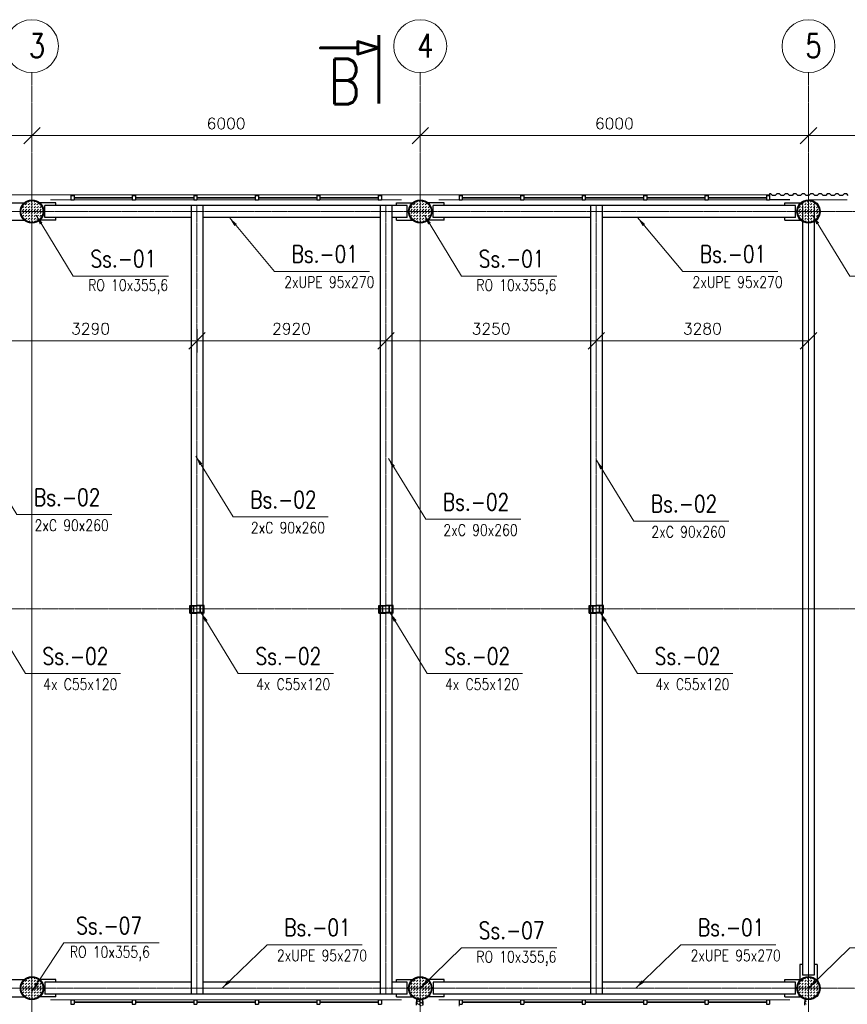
# Model space of a CAD drawing. Header units: millimetres. Extents: x 419092 to 478925, y -327026 to -299402.
# Tile 5 of 7: x 434172 to 446962, y -316843 to -301630. Entities that reach past the tile are written whole.
import ezdxf
from ezdxf.enums import TextEntityAlignment as Align

# ---------------------------------------------------------------- set-up
doc = ezdxf.new("R2010")
doc.units = ezdxf.units.MM
doc.header["$LTSCALE"] = 10
doc.linetypes.add('DASHDOT', pattern=[1, 0.5, -0.25, 0, -0.25])
doc.layers.get('DEFPOINTS').update_dxf_attribs({"color": 250})
for name, color, linetype, lineweight in [('A_elem_stolarka', 5, 'Continuous', 5), ('P-Linia1', 3, 'Continuous', 35), ('P-Linia2', 2, 'Continuous', 25), ('P-Linia3', 6, 'Continuous', 60), ('P-Linia4', 9, 'Continuous', 5), ('P-Opis', 1, 'Continuous', 18), ('P-Osie', 160, 'DASHDOT', 18), ('P-Szraf', 250, 'Continuous', 5), ('P-Wymiar', 254, 'Continuous', 9), ('Sciany', 1, 'Continuous', 30)]:
    doc.layers.add(name, color=color, linetype=linetype, lineweight=lineweight)
doc.styles.add('CDMSTYLE', font='simplex.shx', dxfattribs={"width": 0.8})
doc.styles.add('Romans', font='Romans.shx')
doc.styles.add('SIMPLEX', font='simplex.shx', dxfattribs={"width": 0.8})
doc.dimstyles.new('A100', dxfattribs={"dimscale": 100, "dimtxt": 1.75, "dimasz": 0.1, "dimexe": 0, "dimexo": 0, "dimgap": 1, "dimtad": 1, "dimdec": 4, "dimrnd": 0.1, "dimdsep": 46, "dimtxsty": 'Romans', "dimblk": '[[[[[[[[', "dimcen": 2, "dimdle": 2, "dimse1": 1, "dimse2": 1, "dimclrd": 256, "dimclrt": 1, "dimadec": 0, "dimazin": 0, "dimtfac": 1, "dimtdec": 4, "dimtix": 1, "dimtmove": 2, "dimatfit": 3, "dimldrblk": '[[[[[[[[', "dimfxl": 1, "dimtvp": 0.6, "dimtolj": 1, "dimlwd": 9, "dimarcsym": 0})
doc.dimstyles.new('C_1_100', dxfattribs={"dimscale": 0.1, "dimtxt": 1750, "dimasz": 1500, "dimexe": 1500, "dimexo": 1500, "dimgap": 800, "dimtad": 1, "dimdec": 1, "dimrnd": 5, "dimzin": 9, "dimtxsty": 'CDMSTYLE', "dimblk": 'ARCHTICK', "dimcen": 1500, "dimdle": 1500, "dimclrd": 256, "dimclre": 256, "dimclrt": 1, "dimadec": 1, "dimazin": 2, "dimtfac": 1, "dimtdec": 1, "dimtix": 1, "dimtmove": 2, "dimatfit": 3, "dimfxl": 1, "dimtvp": 1, "dimtolj": 1, "dimtzin": 0, "dimlwd": -1, "dimlwe": -1, "dimarcsym": 0})
pattern_1 = [(45, (395688.675, -228968.2), (4e-15, 44.901281), [31.75, -31.75])]
pattern_2 = [(45, (401688.675, -228968.2), (4e-15, 44.901281), [31.75, -31.75])]
pattern_3 = [(45, (401688.675, -240968.2), (4e-15, 44.901281), [31.75, -31.75])]

# ---------------------------------------------------------------- blocks, each defined once
blk = doc.blocks.new('[[[[[[[[')
at = {"layer": 'P-Wymiar'}
for p, q in [((0, 18), (0, -18)), ((-12.7, -12.7), (12.7, 12.7)), ((0, 0), (-4.6, 0))]:
    blk.add_line(p, q, dxfattribs=at)
blk = doc.blocks.new('*D19')
at = {"layer": 'DEFPOINTS', "color": 0, "transparency": 16777216}
for p in [(434362, -303421), (428362, -303839), (434362, -303839)]:
    blk.add_point(p, dxfattribs=at)
at = {"layer": 'P-Wymiar', "lineweight": 9, "transparency": 16777216}
blk.add_line((428372, -303421), (434352, -303421), dxfattribs=at)
at = {"layer": 'P-Wymiar', "lineweight": 9, "transparency": 16777216, "xscale": 10, "yscale": 10, "zscale": 10, "rotation": 180}
blk.add_blockref('[[[[[[[[', (428362, -303421), dxfattribs=at)
at = {"layer": 'P-Wymiar', "lineweight": 9, "transparency": 16777216, "xscale": 10, "yscale": 10, "zscale": 10}
blk.add_blockref('[[[[[[[[', (434362, -303421), dxfattribs=at)
at = {"layer": 'P-Wymiar', "color": 1, "transparency": 16777216, "insert": (431362, -303234), "char_height": 175, "attachment_point": 5, "style": 'Romans'}
blk.add_mtext('\\A1;6000', dxfattribs=at)
blk = doc.blocks.new('*D20')
at = {"layer": 'DEFPOINTS', "color": 0, "transparency": 16777216}
for p in [(440362, -303421), (434362, -303839), (440362, -303839)]:
    blk.add_point(p, dxfattribs=at)
at = {"layer": 'P-Wymiar', "lineweight": 9, "transparency": 16777216}
blk.add_line((434372, -303421), (440352, -303421), dxfattribs=at)
at = {"layer": 'P-Wymiar', "lineweight": 9, "transparency": 16777216, "xscale": 10, "yscale": 10, "zscale": 10, "rotation": 180}
blk.add_blockref('[[[[[[[[', (434362, -303421), dxfattribs=at)
at = {"layer": 'P-Wymiar', "lineweight": 9, "transparency": 16777216, "xscale": 10, "yscale": 10, "zscale": 10}
blk.add_blockref('[[[[[[[[', (440362, -303421), dxfattribs=at)
at = {"layer": 'P-Wymiar', "color": 1, "transparency": 16777216, "insert": (437362, -303234), "char_height": 175, "attachment_point": 5, "style": 'Romans'}
blk.add_mtext('\\A1;6000', dxfattribs=at)
blk = doc.blocks.new('*D21')
at = {"layer": 'DEFPOINTS', "color": 0, "transparency": 16777216}
for p in [(446362, -303421), (440362, -303839), (446362, -303839)]:
    blk.add_point(p, dxfattribs=at)
at = {"layer": 'P-Wymiar', "lineweight": 9, "transparency": 16777216}
blk.add_line((440372, -303421), (446352, -303421), dxfattribs=at)
at = {"layer": 'P-Wymiar', "lineweight": 9, "transparency": 16777216, "xscale": 10, "yscale": 10, "zscale": 10, "rotation": 180}
blk.add_blockref('[[[[[[[[', (440362, -303421), dxfattribs=at)
at = {"layer": 'P-Wymiar', "lineweight": 9, "transparency": 16777216, "xscale": 10, "yscale": 10, "zscale": 10}
blk.add_blockref('[[[[[[[[', (446362, -303421), dxfattribs=at)
at = {"layer": 'P-Wymiar', "color": 1, "transparency": 16777216, "insert": (443362, -303234), "char_height": 175, "attachment_point": 5, "style": 'Romans'}
blk.add_mtext('\\A1;6000', dxfattribs=at)
blk = doc.blocks.new('*D22')
at = {"layer": 'DEFPOINTS', "color": 0, "transparency": 16777216}
for p in [(452362, -303421), (446362, -303839), (452362, -303839)]:
    blk.add_point(p, dxfattribs=at)
at = {"layer": 'P-Wymiar', "lineweight": 9, "transparency": 16777216}
blk.add_line((446372, -303421), (452352, -303421), dxfattribs=at)
at = {"layer": 'P-Wymiar', "lineweight": 9, "transparency": 16777216, "xscale": 10, "yscale": 10, "zscale": 10, "rotation": 180}
blk.add_blockref('[[[[[[[[', (446362, -303421), dxfattribs=at)
at = {"layer": 'P-Wymiar', "lineweight": 9, "transparency": 16777216, "xscale": 10, "yscale": 10, "zscale": 10}
blk.add_blockref('[[[[[[[[', (452362, -303421), dxfattribs=at)
at = {"layer": 'P-Wymiar', "color": 1, "transparency": 16777216, "insert": (449362, -303234), "char_height": 175, "attachment_point": 5, "style": 'Romans'}
blk.add_mtext('\\A1;6000', dxfattribs=at)
blk = doc.blocks.new('_ArchTick')
at = {"color": 0, "linetype": 'ByBlock', "const_width": 15}
blk.add_lwpolyline([(-50, -50), (50, 50)], dxfattribs=at)
blk = doc.blocks.new('*D32')
at = {"layer": 'DEFPOINTS', "color": 0, "transparency": 16777216}
for p in [(433622, -304593), (436912, -304593), (436912, -306592)]:
    blk.add_point(p, dxfattribs=at)
at = {"layer": 'P-Wymiar', "lineweight": 9, "transparency": 16777216}
blk.add_line((433632, -306592), (436902, -306592), dxfattribs=at)
at = {"layer": 'P-Wymiar', "lineweight": 9, "transparency": 16777216, "xscale": 10, "yscale": 10, "zscale": 10, "rotation": 180}
blk.add_blockref('[[[[[[[[', (433622, -306592), dxfattribs=at)
at = {"layer": 'P-Wymiar', "lineweight": 9, "transparency": 16777216, "xscale": 10, "yscale": 10, "zscale": 10}
blk.add_blockref('[[[[[[[[', (436912, -306592), dxfattribs=at)
at = {"layer": 'P-Wymiar', "color": 1, "transparency": 16777216, "insert": (435267, -306405), "char_height": 175, "attachment_point": 5, "style": 'Romans'}
blk.add_mtext('\\A1;3290', dxfattribs=at)
blk = doc.blocks.new('*D33')
at = {"layer": 'DEFPOINTS', "color": 0, "transparency": 16777216}
for p in [(436912, -304593), (439832, -304593), (439832, -306592)]:
    blk.add_point(p, dxfattribs=at)
at = {"layer": 'P-Wymiar', "lineweight": 9, "transparency": 16777216}
blk.add_line((436922, -306592), (439822, -306592), dxfattribs=at)
at = {"layer": 'P-Wymiar', "lineweight": 9, "transparency": 16777216, "xscale": 10, "yscale": 10, "zscale": 10, "rotation": 180}
blk.add_blockref('[[[[[[[[', (436912, -306592), dxfattribs=at)
at = {"layer": 'P-Wymiar', "lineweight": 9, "transparency": 16777216, "xscale": 10, "yscale": 10, "zscale": 10}
blk.add_blockref('[[[[[[[[', (439832, -306592), dxfattribs=at)
at = {"layer": 'P-Wymiar', "color": 1, "transparency": 16777216, "insert": (438372, -306405), "char_height": 175, "attachment_point": 5, "style": 'Romans'}
blk.add_mtext('\\A1;2920', dxfattribs=at)
blk = doc.blocks.new('*D34')
at = {"layer": 'DEFPOINTS', "color": 0, "transparency": 16777216}
for p in [(439832, -304593), (443082, -304593), (443082, -306592)]:
    blk.add_point(p, dxfattribs=at)
at = {"layer": 'P-Wymiar', "lineweight": 9, "transparency": 16777216}
blk.add_line((439842, -306592), (443072, -306592), dxfattribs=at)
at = {"layer": 'P-Wymiar', "lineweight": 9, "transparency": 16777216, "xscale": 10, "yscale": 10, "zscale": 10, "rotation": 180}
blk.add_blockref('[[[[[[[[', (439832, -306592), dxfattribs=at)
at = {"layer": 'P-Wymiar', "lineweight": 9, "transparency": 16777216, "xscale": 10, "yscale": 10, "zscale": 10}
blk.add_blockref('[[[[[[[[', (443082, -306592), dxfattribs=at)
at = {"layer": 'P-Wymiar', "color": 1, "transparency": 16777216, "insert": (441457, -306405), "char_height": 175, "attachment_point": 5, "style": 'Romans'}
blk.add_mtext('\\A1;3250', dxfattribs=at)
blk = doc.blocks.new('*D35')
at = {"layer": 'DEFPOINTS', "color": 0, "transparency": 16777216}
for p in [(443082, -304593), (446362, -304593), (446362, -306592)]:
    blk.add_point(p, dxfattribs=at)
at = {"layer": 'P-Wymiar', "lineweight": 9, "transparency": 16777216}
blk.add_line((443092, -306592), (446352, -306592), dxfattribs=at)
at = {"layer": 'P-Wymiar', "lineweight": 9, "transparency": 16777216, "xscale": 10, "yscale": 10, "zscale": 10, "rotation": 180}
blk.add_blockref('[[[[[[[[', (443082, -306592), dxfattribs=at)
at = {"layer": 'P-Wymiar', "lineweight": 9, "transparency": 16777216, "xscale": 10, "yscale": 10, "zscale": 10}
blk.add_blockref('[[[[[[[[', (446362, -306592), dxfattribs=at)
at = {"layer": 'P-Wymiar', "color": 1, "transparency": 16777216, "insert": (444722, -306405), "char_height": 175, "attachment_point": 5, "style": 'Romans'}
blk.add_mtext('\\A1;3280', dxfattribs=at)

msp = doc.modelspace()

# ---------------------------------------------------------------- hatches: boundary and pattern name
at = {"layer": 'P-Szraf'}
h = msp.add_hatch(dxfattribs=at)
h.set_pattern_fill('DASH', color=256, scale=10, angle=45, style=0)
h.set_pattern_definition(pattern_1)
h.paths.add_polyline_path([(434531.78643, -304593.33843, 1), (434191.78643, -304593.33843, 1)])
h = msp.add_hatch(dxfattribs=at)
h.set_pattern_fill('DASH', color=256, scale=10, angle=45, style=0)
h.set_pattern_definition(pattern_1)
h.paths.add_polyline_path([(434531.78643, -304593.33843, 1), (434191.78643, -304593.33843, 1)])
h = msp.add_hatch(dxfattribs=at)
h.set_pattern_fill('DASH', color=256, scale=10, angle=45, style=0)
h.set_pattern_definition(pattern_2)
h.paths.add_polyline_path([(440531.78643, -304593.33843, 1), (440191.78643, -304593.33843, 1)])
h = msp.add_hatch(dxfattribs=at)
h.set_pattern_fill('DASH', color=256, scale=10, angle=45, style=0)
h.set_pattern_definition(pattern_2)
h.paths.add_polyline_path([(440531.78643, -304593.33843, 1), (440191.78643, -304593.33843, 1)])
h = msp.add_hatch(dxfattribs=at)
h.set_pattern_fill('DASH', color=256, scale=10, angle=45, style=0)
h.set_pattern_definition([(45, (407688.675, -228968.2), (4e-15, 44.901281), [31.75, -31.75])])
h.paths.add_polyline_path([(446531.78643, -304593.33843, 1), (446191.78643, -304593.33843, 1)])
h = msp.add_hatch(dxfattribs=at)
h.set_pattern_fill('DASH', color=256, scale=10, angle=45, style=0)
h.set_pattern_definition([(45, (395688.675, -240968.2), (4e-15, 44.901281), [31.75, -31.75])])
h.paths.add_polyline_path([(434531.78643, -316593.33843, 1), (434191.78643, -316593.33843, 1)])
h = msp.add_hatch(dxfattribs=at)
h.set_pattern_fill('DASH', color=256, scale=10, angle=45, style=0)
h.set_pattern_definition(pattern_3)
h.paths.add_polyline_path([(440531.78643, -316593.33843, 1), (440191.78643, -316593.33843, 1)])
h = msp.add_hatch(dxfattribs=at)
h.set_pattern_fill('DASH', color=256, scale=10, angle=45, style=0)
h.set_pattern_definition(pattern_3)
h.paths.add_polyline_path([(440531.78643, -316593.33843, 1), (440191.78643, -316593.33843, 1)])
h = msp.add_hatch(dxfattribs=at)
h.set_pattern_fill('DASH', color=256, scale=10, angle=45, style=0)
h.set_pattern_definition([(45, (407688.675, -240968.2), (4e-15, 44.901281), [31.75, -31.75])])
h.paths.add_polyline_path([(446531.78643, -316593.33843, 1), (446191.78643, -316593.33843, 1)])

# ---------------------------------------------------------------- linework, layer by layer
at = {"layer": 'A_elem_stolarka', "lineweight": 30}
for p, q in [((435011.78643, -304378.4294), (435911.78643, -304378.4294)), ((435011.78643, -304382.4294), (435911.78643, -304382.4294)), ((435961.78643, -304378.4294), (436861.78643, -304378.4294)), ((435961.78643, -304382.4294), (436861.78643, -304382.4294)), ((436911.78643, -304378.4294), (437811.78643, -304378.4294)), ((436911.78643, -304382.4294), (437811.78643, -304382.4294)), ((437861.78643, -304378.4294), (438761.78643, -304378.4294)), ((437861.78643, -304382.4294), (438761.78643, -304382.4294)), ((438811.78643, -304378.4294), (439711.78643, -304378.4294)), ((438811.78643, -304382.4294), (439711.78643, -304382.4294)), ((441011.78643, -304378.4294), (441911.78643, -304378.4294)), ((441011.78643, -304382.4294), (441911.78643, -304382.4294)), ((441961.78643, -304378.4294), (442861.78643, -304378.4294)), ((441961.78643, -304382.4294), (442861.78643, -304382.4294)), ((442911.78643, -304378.4294), (443811.78643, -304378.4294)), ((442911.78643, -304382.4294), (443811.78643, -304382.4294)), ((443861.78643, -304378.4294), (444761.78643, -304378.4294)), ((443861.78643, -304382.4294), (444761.78643, -304382.4294)), ((444811.78643, -304378.4294), (445711.78643, -304378.4294)), ((444811.78643, -304382.4294), (445711.78643, -304382.4294)), ((435011.78643, -316803.80398), (435911.78643, -316803.80398)), ((435011.78643, -316807.80398), (435911.78643, -316807.80398)), ((435961.78643, -316803.80398), (436861.78643, -316803.80398)), ((435961.78643, -316807.80398), (436861.78643, -316807.80398)), ((436911.78643, -316803.80398), (437811.78643, -316803.80398)), ((436911.78643, -316807.80398), (437811.78643, -316807.80398)), ((437861.78643, -316803.80398), (438761.78643, -316803.80398)), ((437861.78643, -316807.80398), (438761.78643, -316807.80398)), ((438811.78643, -316803.80398), (439711.78643, -316803.80398)), ((438811.78643, -316807.80398), (439711.78643, -316807.80398)), ((441011.78643, -316803.80398), (441911.78643, -316803.80398)), ((441011.78643, -316807.80398), (441911.78643, -316807.80398)), ((441961.78643, -316803.80398), (442861.78643, -316803.80398)), ((441961.78643, -316807.80398), (442861.78643, -316807.80398)), ((442911.78643, -316803.80398), (443811.78643, -316803.80398)), ((442911.78643, -316807.80398), (443811.78643, -316807.80398)), ((443861.78643, -316803.80398), (444761.78643, -316803.80398)), ((443861.78643, -316807.80398), (444761.78643, -316807.80398)), ((444811.78643, -316803.80398), (445711.78643, -316803.80398)), ((444811.78643, -316807.80398), (445711.78643, -316807.80398))]:
    msp.add_line(p, q, dxfattribs=at)
at = {"layer": 'P-Linia2'}
for p, q in [((433994.12815, -304457.81728), (434243.32117, -304457.81728)), ((434729.44471, -304457.81728), (434480.25169, -304457.81728)), ((434729.44471, -304498.33843), (434729.44471, -304457.81728)), ((439994.12815, -304498.33843), (439994.12815, -304457.81728)), ((439994.12815, -304457.81728), (440243.32117, -304457.81728)), ((440729.44471, -304457.81728), (440480.25169, -304457.81728)), ((440729.44471, -304498.33843), (440729.44471, -304457.81728)), ((445994.12815, -304498.33843), (445994.12815, -304457.81728)), ((445994.12815, -304457.81728), (446243.32117, -304457.81728)), ((434729.44471, -304728.85957), (434729.44471, -304688.33843)), ((439994.12815, -304728.85957), (439994.12815, -304688.33843)), ((440729.44471, -304728.85957), (440729.44471, -304688.33843)), ((445994.12815, -304728.85957), (445994.12815, -304688.33843)), ((433994.12815, -304728.85957), (434243.32117, -304728.85957)), ((434729.44471, -304728.85957), (434480.25169, -304728.85957)), ((439994.12815, -304728.85957), (440243.32117, -304728.85957)), ((440729.44471, -304728.85957), (440480.25169, -304728.85957)), ((445994.12815, -304728.85957), (446243.32117, -304728.85957)), ((436801.78643, -310678.783), (436856.78643, -310678.783)), ((436801.78643, -310798.783), (436801.78643, -310678.783)), ((436808.78643, -310790.89609), (436808.78643, -310686.66992)), ((436808.78643, -310686.66992), (436856.78643, -310686.66992)), ((436808.78643, -310790.89609), (436856.78643, -310790.89609)), ((436856.78643, -310678.783), (436856.78643, -310686.66992)), ((436856.78643, -310678.783), (436911.78643, -310678.783)), ((436856.78643, -310798.783), (436856.78643, -310678.783)), ((436856.78643, -310790.89609), (436856.78643, -310798.783)), ((436863.78643, -310790.89609), (436863.78643, -310686.66992)), ((436863.78643, -310686.66992), (436911.78643, -310686.66992)), ((436863.78643, -310790.89609), (436911.78643, -310790.89609)), ((436911.78643, -310678.783), (436911.78643, -310686.66992)), ((436966.78643, -310678.783), (436911.78643, -310678.783)), ((436911.78643, -310678.783), (436911.78643, -310686.66992)), ((436959.78643, -310686.66992), (436911.78643, -310686.66992)), ((436911.78643, -310790.89609), (436911.78643, -310798.783)), ((436959.78643, -310790.89609), (436911.78643, -310790.89609)), ((436911.78643, -310790.89609), (436911.78643, -310798.783)), ((436959.78643, -310790.89609), (436959.78643, -310686.66992)), ((437021.78643, -310678.783), (436966.78643, -310678.783)), ((436966.78643, -310678.783), (436966.78643, -310686.66992)), ((436966.78643, -310798.783), (436966.78643, -310678.783)), ((437014.78643, -310686.66992), (436966.78643, -310686.66992)), ((437014.78643, -310790.89609), (436966.78643, -310790.89609)), ((436966.78643, -310790.89609), (436966.78643, -310798.783)), ((437014.78643, -310790.89609), (437014.78643, -310686.66992)), ((437021.78643, -310798.783), (437021.78643, -310678.783)), ((439721.78643, -310678.783), (439776.78643, -310678.783)), ((439721.78643, -310798.783), (439721.78643, -310678.783)), ((439728.78643, -310790.89609), (439728.78643, -310686.66992)), ((439728.78643, -310686.66992), (439776.78643, -310686.66992)), ((439728.78643, -310790.89609), (439776.78643, -310790.89609)), ((439776.78643, -310678.783), (439776.78643, -310686.66992)), ((439776.78643, -310678.783), (439831.78643, -310678.783)), ((439776.78643, -310798.783), (439776.78643, -310678.783)), ((439776.78643, -310790.89609), (439776.78643, -310798.783)), ((439783.78643, -310790.89609), (439783.78643, -310686.66992)), ((439783.78643, -310686.66992), (439831.78643, -310686.66992)), ((439783.78643, -310790.89609), (439831.78643, -310790.89609)), ((439831.78643, -310678.783), (439831.78643, -310686.66992)), ((439886.78643, -310678.783), (439831.78643, -310678.783)), ((439831.78643, -310678.783), (439831.78643, -310686.66992)), ((439879.78643, -310686.66992), (439831.78643, -310686.66992)), ((439831.78643, -310790.89609), (439831.78643, -310798.783)), ((439879.78643, -310790.89609), (439831.78643, -310790.89609)), ((439831.78643, -310790.89609), (439831.78643, -310798.783)), ((439879.78643, -310790.89609), (439879.78643, -310686.66992)), ((439941.78643, -310678.783), (439886.78643, -310678.783)), ((439886.78643, -310678.783), (439886.78643, -310686.66992)), ((439886.78643, -310798.783), (439886.78643, -310678.783)), ((439934.78643, -310686.66992), (439886.78643, -310686.66992)), ((439934.78643, -310790.89609), (439886.78643, -310790.89609)), ((439886.78643, -310790.89609), (439886.78643, -310798.783)), ((439934.78643, -310790.89609), (439934.78643, -310686.66992)), ((439941.78643, -310798.783), (439941.78643, -310678.783)), ((442971.78643, -310678.783), (443026.78643, -310678.783)), ((442971.78643, -310798.783), (442971.78643, -310678.783)), ((442978.78643, -310790.89609), (442978.78643, -310686.66992)), ((442978.78643, -310686.66992), (443026.78643, -310686.66992)), ((442978.78643, -310790.89609), (443026.78643, -310790.89609)), ((443026.78643, -310678.783), (443026.78643, -310686.66992)), ((443026.78643, -310678.783), (443081.78643, -310678.783)), ((443026.78643, -310798.783), (443026.78643, -310678.783)), ((443026.78643, -310790.89609), (443026.78643, -310798.783)), ((443033.78643, -310790.89609), (443033.78643, -310686.66992)), ((443033.78643, -310686.66992), (443081.78643, -310686.66992)), ((443033.78643, -310790.89609), (443081.78643, -310790.89609)), ((443081.78643, -310678.783), (443081.78643, -310686.66992)), ((443136.78643, -310678.783), (443081.78643, -310678.783)), ((443081.78643, -310678.783), (443081.78643, -310686.66992)), ((443129.78643, -310686.66992), (443081.78643, -310686.66992)), ((443081.78643, -310790.89609), (443081.78643, -310798.783)), ((443129.78643, -310790.89609), (443081.78643, -310790.89609)), ((443081.78643, -310790.89609), (443081.78643, -310798.783)), ((443129.78643, -310790.89609), (443129.78643, -310686.66992)), ((443191.78643, -310678.783), (443136.78643, -310678.783)), ((443136.78643, -310678.783), (443136.78643, -310686.66992)), ((443136.78643, -310798.783), (443136.78643, -310678.783)), ((443184.78643, -310686.66992), (443136.78643, -310686.66992)), ((443184.78643, -310790.89609), (443136.78643, -310790.89609)), ((443136.78643, -310790.89609), (443136.78643, -310798.783)), ((443184.78643, -310790.89609), (443184.78643, -310686.66992)), ((443191.78643, -310798.783), (443191.78643, -310678.783)), ((436801.78643, -310798.783), (436856.78643, -310798.783)), ((436856.78643, -310798.783), (436911.78643, -310798.783)), ((436966.78643, -310798.783), (436911.78643, -310798.783)), ((437021.78643, -310798.783), (436966.78643, -310798.783)), ((439721.78643, -310798.783), (439776.78643, -310798.783)), ((439776.78643, -310798.783), (439831.78643, -310798.783)), ((439886.78643, -310798.783), (439831.78643, -310798.783)), ((439941.78643, -310798.783), (439886.78643, -310798.783)), ((442971.78643, -310798.783), (443026.78643, -310798.783)), ((443026.78643, -310798.783), (443081.78643, -310798.783)), ((443136.78643, -310798.783), (443081.78643, -310798.783)), ((443191.78643, -310798.783), (443136.78643, -310798.783)), ((446266.78643, -316225.68015), (446226.26528, -316225.68015)), ((446226.26528, -316225.68015), (446226.26528, -316474.87316)), ((446497.30758, -316225.68015), (446456.78643, -316225.68015)), ((446497.30758, -316225.68015), (446497.30758, -316474.87316)), ((433994.12815, -316457.81728), (434243.32117, -316457.81728)), ((434729.44471, -316457.81728), (434480.25169, -316457.81728)), ((434729.44471, -316498.33843), (434729.44471, -316457.81728)), ((439994.12815, -316498.33843), (439994.12815, -316457.81728)), ((439994.12815, -316457.81728), (440243.32117, -316457.81728)), ((440729.44471, -316457.81728), (440480.25169, -316457.81728)), ((440729.44471, -316498.33843), (440729.44471, -316457.81728)), ((445994.12815, -316498.33843), (445994.12815, -316457.81728)), ((445994.12815, -316457.81728), (446226.26528, -316457.81728)), ((434729.44471, -316728.85957), (434729.44471, -316688.33843)), ((439994.12815, -316728.85957), (439994.12815, -316688.33843)), ((440729.44471, -316728.85957), (440729.44471, -316688.33843)), ((445994.12815, -316728.85957), (445994.12815, -316688.33843)), ((433994.12815, -316728.85957), (434243.32117, -316728.85957)), ((434729.44471, -316728.85957), (434480.25169, -316728.85957)), ((439994.12815, -316728.85957), (440243.32117, -316728.85957)), ((440729.44471, -316728.85957), (440480.25169, -316728.85957)), ((445994.12815, -316728.85957), (446243.32117, -316728.85957))]:
    msp.add_line(p, q, dxfattribs=at)
at = {"layer": 'P-Linia3', "color": 6, "flags": 128}
msp.add_lwpolyline([(439720.70088, -301870.83276), (439720.70088, -302065.23276), (439396.70088, -301968.03276), (439396.70088, -302065.23276), (438817.50893, -302065.23276), (439396.70088, -302065.23276), (439396.70088, -302162.43276), (439720.70088, -302065.23276), (439720.70088, -302922.65353)], dxfattribs=at)
at = {"layer": 'P-Linia4'}
msp.add_line((422106.78643, -304338.33843), (445761.78643, -304338.33843), dxfattribs=at)
for centre in [(434361.78643, -302038.65965), (440361.78643, -302038.65965), (446361.78643, -302038.65965)]:
    msp.add_circle(centre, 408.58958, dxfattribs=at)
at = {"layer": 'P-Osie'}
for p, q in [((434361.78643, -302447.24922), (434361.78643, -326702.99001)), ((440361.78643, -302447.24922), (440361.78643, -326702.99001)), ((446361.78643, -302447.24922), (446361.78643, -326702.99001)), ((434361.78643, -303838.76611), (434361.78643, -326702.99001)), ((440361.78643, -303838.76611), (440361.78643, -326702.99001)), ((446361.78643, -303838.76611), (446361.78643, -326702.99001)), ((436911.78643, -304498.33843), (436911.78643, -316688.33843)), ((439831.78643, -304498.33843), (439831.78643, -316688.33843)), ((443081.78643, -304498.33843), (443081.78643, -316688.33843)), ((446361.78643, -304498.33843), (446361.78643, -316688.33843)), ((420996.66087, -304593.33843), (478924.64557, -304593.33843)), ((421012.82323, -310733.33843), (447600.90649, -310733.33843)), ((432743.46655, -316593.33843), (478924.64557, -316593.33843))]:
    msp.add_line(p, q, dxfattribs=at)
at = {"layer": 'P-Szraf'}
for p, q in [((440333.36315, -316746.36277), (440339.0359, -316743.31301)), ((440339.0359, -316743.31301), (440333.36315, -316746.36277)), ((440333.36315, -316746.36277), (440377.88437, -316770.29803)), ((440333.36315, -316794.23329), (440377.88437, -316770.29803)), ((440377.88437, -316770.29803), (440333.36315, -316794.23329)), ((440333.36315, -316794.23329), (440377.88437, -316818.16856)), ((440333.36315, -316842.10382), (440377.88437, -316818.16856)), ((440377.88437, -316818.16856), (440333.36315, -316842.10382)), ((440333.36315, -316842.10382), (440377.88437, -316866.03908))]:
    msp.add_line(p, q, dxfattribs=at)
for centre, start, end in [((440334.50028, -316770.29803), 92.719994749, 267.280005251), ((440334.50028, -316818.16856), 92.719994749, 267.280005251), ((440334.50028, -316722.4275), 240.645119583, 267.280005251), ((440376.74724, -316746.36277), 272.719994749, 7.312052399), ((440376.74724, -316794.23329), 272.719994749, 87.280005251), ((440376.74724, -316842.10382), 272.719994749, 87.280005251), ((446334.50028, -316770.29803), 92.719994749, 267.280005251), ((446334.50028, -316818.16856), 92.719994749, 267.280005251)]:
    msp.add_arc(centre, 23.96226, start, end, dxfattribs=at)
at = {"layer": 'P-Wymiar'}
for p, q in [((434648.97017, -304412.9294), (440074.60269, -304412.9294)), ((440648.97017, -304412.9294), (445761.78643, -304412.9294)), ((446961.78643, -304412.9294), (446361.78643, -304412.9294)), ((434648.97017, -316773.30398), (440074.60269, -316773.30398)), ((440648.97017, -316773.30398), (446074.60269, -316773.30398)), ((440961.78643, -316869.62838), (440961.78643, -316838.71301))]:
    msp.add_line(p, q, dxfattribs=at)
at = {"layer": 'Sciany'}
for p, q in [((434961.78643, -304347.9294), (434961.78643, -304413.33843)), ((434961.78643, -304347.9294), (435011.78643, -304347.9294)), ((435011.78643, -304347.9294), (435011.78643, -304412.9294)), ((435911.78643, -304347.9294), (435911.78643, -304413.33843)), ((435911.78643, -304347.9294), (435961.78643, -304347.9294)), ((435961.78643, -304347.9294), (435961.78643, -304412.9294)), ((436861.78643, -304347.9294), (436861.78643, -304413.33843)), ((436861.78643, -304347.9294), (436911.78643, -304347.9294)), ((436911.78643, -304347.9294), (436911.78643, -304412.9294)), ((437811.78643, -304347.9294), (437811.78643, -304413.33843)), ((437811.78643, -304347.9294), (437861.78643, -304347.9294)), ((437861.78643, -304347.9294), (437861.78643, -304412.9294)), ((438761.78643, -304347.9294), (438761.78643, -304413.33843)), ((438761.78643, -304347.9294), (438811.78643, -304347.9294)), ((438811.78643, -304347.9294), (438811.78643, -304412.9294)), ((439711.78643, -304347.9294), (439711.78643, -304413.33843)), ((439711.78643, -304347.9294), (439761.78643, -304347.9294)), ((439761.78643, -304347.9294), (439761.78643, -304412.9294)), ((440961.78643, -304347.9294), (440961.78643, -304413.33843)), ((440961.78643, -304347.9294), (441011.78643, -304347.9294)), ((441011.78643, -304347.9294), (441011.78643, -304412.9294)), ((441911.78643, -304347.9294), (441911.78643, -304413.33843)), ((441911.78643, -304347.9294), (441961.78643, -304347.9294)), ((441961.78643, -304347.9294), (441961.78643, -304412.9294)), ((442861.78643, -304347.9294), (442861.78643, -304413.33843)), ((442861.78643, -304347.9294), (442911.78643, -304347.9294)), ((442911.78643, -304347.9294), (442911.78643, -304412.9294)), ((443811.78643, -304347.9294), (443811.78643, -304413.33843)), ((443811.78643, -304347.9294), (443861.78643, -304347.9294)), ((443861.78643, -304347.9294), (443861.78643, -304412.9294)), ((444761.78643, -304347.9294), (444761.78643, -304413.33843)), ((444761.78643, -304347.9294), (444811.78643, -304347.9294)), ((444811.78643, -304347.9294), (444811.78643, -304412.9294)), ((445711.78643, -304347.9294), (445711.78643, -304413.33843)), ((445711.78643, -304347.9294), (445761.78643, -304347.9294)), ((445782.34218, -304321.41209), (445761.78643, -304321.41209)), ((445761.78643, -304321.41209), (445761.78643, -304347.9294)), ((445761.78643, -304347.9294), (445761.78643, -304412.9294)), ((445807.34218, -304346.41209), (445782.34218, -304321.41209)), ((445847.34218, -304346.41209), (445807.34218, -304346.41209)), ((445872.34218, -304321.41209), (445847.34218, -304346.41209)), ((445912.34218, -304321.41209), (445872.34218, -304321.41209)), ((445937.34218, -304346.41209), (445912.34218, -304321.41209)), ((445977.34218, -304346.41209), (445937.34218, -304346.41209)), ((446002.34218, -304321.41209), (445977.34218, -304346.41209)), ((446042.34218, -304321.41209), (446002.34218, -304321.41209)), ((446067.34218, -304346.41209), (446042.34218, -304321.41209)), ((446107.34218, -304346.41209), (446067.34218, -304346.41209)), ((446132.34218, -304321.41209), (446107.34218, -304346.41209)), ((446172.34218, -304321.41209), (446132.34218, -304321.41209)), ((446197.34218, -304346.41209), (446172.34218, -304321.41209)), ((446237.34218, -304346.41209), (446197.34218, -304346.41209)), ((446262.34218, -304321.41209), (446237.34218, -304346.41209)), ((446302.34218, -304321.41209), (446262.34218, -304321.41209)), ((446327.34218, -304346.41209), (446302.34218, -304321.41209)), ((446367.34218, -304346.41209), (446327.34218, -304346.41209)), ((446392.34218, -304321.41209), (446367.34218, -304346.41209)), ((446432.34218, -304321.41209), (446392.34218, -304321.41209)), ((446457.34218, -304346.41209), (446432.34218, -304321.41209)), ((446497.34218, -304346.41209), (446457.34218, -304346.41209)), ((446522.34218, -304321.41209), (446497.34218, -304346.41209)), ((446562.34218, -304321.41209), (446522.34218, -304321.41209)), ((446587.34218, -304346.41209), (446562.34218, -304321.41209)), ((446627.34218, -304346.41209), (446587.34218, -304346.41209)), ((446652.34218, -304321.41209), (446627.34218, -304346.41209)), ((446692.34218, -304321.41209), (446652.34218, -304321.41209)), ((446717.34218, -304346.41209), (446692.34218, -304321.41209)), ((446757.34218, -304346.41209), (446717.34218, -304346.41209)), ((446782.34218, -304321.41209), (446757.34218, -304346.41209)), ((446822.34218, -304321.41209), (446782.34218, -304321.41209)), ((446847.34218, -304346.41209), (446822.34218, -304321.41209)), ((446887.34218, -304346.41209), (446847.34218, -304346.41209)), ((446912.34218, -304321.41209), (446887.34218, -304346.41209)), ((446952.34218, -304321.41209), (446912.34218, -304321.41209)), ((446977.34218, -304347.9294), (446952.34218, -304321.41209)), ((435951.78643, -304498.33843), (434561.78643, -304498.33843)), ((434561.78643, -304688.33843), (434561.78643, -304498.33843)), ((434961.78643, -304412.9294), (435011.78643, -304412.9294)), ((435911.78643, -304412.9294), (435961.78643, -304412.9294)), ((440161.78643, -304498.33843), (435951.78643, -304498.33843)), ((436821.78643, -304498.33843), (436821.78643, -316688.33843)), ((436861.78643, -304412.9294), (436911.78643, -304412.9294)), ((437001.78643, -304498.33843), (437001.78643, -316688.33843)), ((437811.78643, -304412.9294), (437861.78643, -304412.9294)), ((438761.78643, -304412.9294), (438811.78643, -304412.9294)), ((439711.78643, -304412.9294), (439761.78643, -304412.9294)), ((439741.78643, -304498.33843), (439741.78643, -316688.33843)), ((439921.78643, -304498.33843), (439921.78643, -316688.33843)), ((440161.78643, -304688.33843), (440161.78643, -304498.33843)), ((441951.78643, -304498.33843), (440561.78643, -304498.33843)), ((440561.78643, -304688.33843), (440561.78643, -304498.33843)), ((440961.78643, -304412.9294), (441011.78643, -304412.9294)), ((441911.78643, -304412.9294), (441961.78643, -304412.9294)), ((446161.78643, -304498.33843), (441951.78643, -304498.33843)), ((442861.78643, -304412.9294), (442911.78643, -304412.9294)), ((442991.78643, -304498.33843), (442991.78643, -316688.33843)), ((443171.78643, -304498.33843), (443171.78643, -316688.33843)), ((443811.78643, -304412.9294), (443861.78643, -304412.9294)), ((444761.78643, -304412.9294), (444811.78643, -304412.9294)), ((445711.78643, -304412.9294), (445761.78643, -304412.9294)), ((446074.60269, -304412.9294), (445761.78643, -304412.9294)), ((446161.78643, -304688.33843), (446161.78643, -304498.33843)), ((446271.78643, -304498.33843), (446271.78643, -316393.33843)), ((446451.78643, -304498.33843), (446451.78643, -316393.33843)), ((436821.78643, -304688.33843), (434561.78643, -304688.33843)), ((439741.78643, -304688.33843), (437001.78643, -304688.33843)), ((440161.78643, -304688.33843), (439921.78643, -304688.33843)), ((442991.78643, -304688.33843), (440561.78643, -304688.33843)), ((446161.78643, -304688.33843), (443171.78643, -304688.33843)), ((446451.78643, -316393.33843), (446271.78643, -316393.33843)), ((435951.78643, -316498.33843), (434561.78643, -316498.33843)), ((434561.78643, -316498.33843), (434561.78643, -316688.33843)), ((436821.78643, -316498.33843), (435951.78643, -316498.33843)), ((439741.78643, -316498.33843), (437001.78643, -316498.33843)), ((440161.78643, -316498.33843), (439921.78643, -316498.33843)), ((440161.78643, -316688.33843), (440161.78643, -316498.33843)), ((442991.78643, -316498.33843), (440561.78643, -316498.33843)), ((440561.78643, -316498.33843), (440561.78643, -316688.33843)), ((446161.78643, -316498.33843), (443171.78643, -316498.33843)), ((446161.78643, -316688.33843), (446161.78643, -316498.33843)), ((440161.78643, -316688.33843), (434561.78643, -316688.33843)), ((446161.78643, -316688.33843), (440561.78643, -316688.33843)), ((434961.78643, -316773.30398), (434961.78643, -316838.71301)), ((434961.78643, -316773.30398), (435011.78643, -316773.30398)), ((434961.78643, -316838.30398), (435011.78643, -316838.30398)), ((435011.78643, -316773.30398), (435011.78643, -316838.30398)), ((435911.78643, -316773.30398), (435911.78643, -316838.71301)), ((435911.78643, -316773.30398), (435961.78643, -316773.30398)), ((435911.78643, -316838.30398), (435961.78643, -316838.30398)), ((435961.78643, -316773.30398), (435961.78643, -316838.30398)), ((436861.78643, -316773.30398), (436861.78643, -316838.71301)), ((436861.78643, -316773.30398), (436911.78643, -316773.30398)), ((436861.78643, -316838.30398), (436911.78643, -316838.30398)), ((436911.78643, -316773.30398), (436911.78643, -316838.30398)), ((437811.78643, -316773.30398), (437811.78643, -316838.71301)), ((437811.78643, -316773.30398), (437861.78643, -316773.30398)), ((437811.78643, -316838.30398), (437861.78643, -316838.30398)), ((437861.78643, -316773.30398), (437861.78643, -316838.30398)), ((438761.78643, -316773.30398), (438761.78643, -316838.71301)), ((438761.78643, -316773.30398), (438811.78643, -316773.30398)), ((438761.78643, -316838.30398), (438811.78643, -316838.30398)), ((438811.78643, -316773.30398), (438811.78643, -316838.30398)), ((439711.78643, -316773.30398), (439711.78643, -316838.71301)), ((439711.78643, -316773.30398), (439761.78643, -316773.30398)), ((439711.78643, -316838.30398), (439761.78643, -316838.30398)), ((439761.78643, -316773.30398), (439761.78643, -316838.30398)), ((440306.1863, -316743.31301), (440311.1863, -316748.31301)), ((440306.1863, -316803.31301), (440311.1863, -316798.31301)), ((440306.1863, -316853.31301), (440306.1863, -316803.31301)), ((440311.1863, -316798.31301), (440311.1863, -316748.31301)), ((440406.1863, -316743.31301), (440401.1863, -316748.31301)), ((440401.1863, -316798.31301), (440401.1863, -316748.31301)), ((440406.1863, -316803.31301), (440401.1863, -316798.31301)), ((440406.1863, -316853.31301), (440406.1863, -316803.31301)), ((440961.78643, -316773.30398), (440961.78643, -316838.71301)), ((440961.78643, -316773.30398), (441011.78643, -316773.30398)), ((440961.78643, -316838.30398), (441011.78643, -316838.30398)), ((441011.78643, -316773.30398), (441011.78643, -316838.30398)), ((441911.78643, -316773.30398), (441911.78643, -316838.71301)), ((441911.78643, -316773.30398), (441961.78643, -316773.30398)), ((441911.78643, -316838.30398), (441961.78643, -316838.30398)), ((441961.78643, -316773.30398), (441961.78643, -316838.30398)), ((442861.78643, -316773.30398), (442861.78643, -316838.71301)), ((442861.78643, -316773.30398), (442911.78643, -316773.30398)), ((442861.78643, -316838.30398), (442911.78643, -316838.30398)), ((442911.78643, -316773.30398), (442911.78643, -316838.30398)), ((443811.78643, -316773.30398), (443811.78643, -316838.71301)), ((443811.78643, -316773.30398), (443861.78643, -316773.30398)), ((443811.78643, -316838.30398), (443861.78643, -316838.30398)), ((443861.78643, -316773.30398), (443861.78643, -316838.30398)), ((444761.78643, -316773.30398), (444761.78643, -316838.71301)), ((444761.78643, -316773.30398), (444811.78643, -316773.30398)), ((444761.78643, -316838.30398), (444811.78643, -316838.30398)), ((444811.78643, -316773.30398), (444811.78643, -316838.30398)), ((445711.78643, -316773.30398), (445711.78643, -316838.71301)), ((445711.78643, -316773.30398), (445761.78643, -316773.30398)), ((445711.78643, -316838.30398), (445761.78643, -316838.30398)), ((445761.78643, -316773.30398), (445761.78643, -316838.30398)), ((446306.1863, -316803.31301), (446311.1863, -316798.31301)), ((446306.1863, -316853.31301), (446306.1863, -316803.31301)), ((446311.1863, -316798.31301), (446311.1863, -316748.31301))]:
    msp.add_line(p, q, dxfattribs=at)
for centre, radius in [((434361.78643, -304593.33843), 180), ((434361.78643, -304593.33843), 180), ((434361.78643, -304593.33843), 170), ((434361.78643, -304593.33843), 170), ((440361.78643, -304593.33843), 180), ((440361.78643, -304593.33843), 180), ((440361.78643, -304593.33843), 170), ((440361.78643, -304593.33843), 170), ((446361.78643, -304593.33843), 180), ((446361.78643, -304593.33843), 170), ((434361.78643, -316593.33843), 180), ((440361.78643, -316593.33843), 180), ((440361.78643, -316593.33843), 180), ((446361.78643, -316593.33843), 180), ((434361.78643, -316593.33843), 170), ((440361.78643, -316593.33843), 170), ((440361.78643, -316593.33843), 170), ((446361.78643, -316593.33843), 170)]:
    msp.add_circle(centre, radius, dxfattribs=at)

# ---------------------------------------------------------------- texts
at = {"layer": 'P-Linia1', "color": 3, "char_height": 262.5, "style": 'CDMSTYLE'}
for s, insert, attachment_point in [('Ss.-01', (435265.26484, -305323.12853), 4), ('Ss.-01', (435265.26484, -305323.12853), 4), ('Bs.-01', (438373.26541, -305249.90971), 4), ('Ss.-01', (441265.26484, -305323.12853), 4), ('Ss.-01', (441265.26484, -305323.12853), 4), ('Bs.-01', (444682.731, -305249.90971), 4), ('Bs.-02', (434392.3112, -309007.87808), 4), ('Bs.-02', (437734.26905, -309044.3336), 4), ('Bs.-02', (440711.08502, -309080.81276), 4), ('Bs.-02', (443925.36259, -309108.17214), 4), ('Ss.-02', (434525.26484, -311463.12853), 4), ('Ss.-02', (437815.26484, -311463.12853), 4), ('Ss.-02', (440735.26484, -311463.12853), 4), ('Ss.-02', (443985.26484, -311463.12853), 4), ('Ss.-07', (436061.58783, -315625.67609), 6), ('Bs.-01', (438260.62548, -315654.86691), 4), ('Bs.-01', (444653.4406, -315654.86691), 4), ('Ss.-07', (441265.26484, -315700.74346), 4)]:
    msp.add_mtext(s, dxfattribs=dict(at, insert=insert, attachment_point=attachment_point))
at = {"layer": 'P-Linia3', "color": 6, "style": 'SIMPLEX', "width": 0.8}
msp.add_text('B', height=700, dxfattribs=at).set_placement((438938.50781, -302587.27703), align=Align.MIDDLE_LEFT)
at = {"layer": 'P-Linia4', "color": 3, "char_height": 367.5, "attachment_point": 4, "style": 'CDMSTYLE'}
for s, insert in [('3', (434313.7375, -302032.65396)), ('4', (440313.7375, -302032.65396)), ('5', (446313.7375, -302032.65396))]:
    msp.add_mtext(s, dxfattribs=dict(at, insert=insert))
at = {"layer": 'P-Opis', "char_height": 262.5, "attachment_point": 5, "style": 'CDMSTYLE'}
for s, insert in [('{\\H0.6667x;\\C1;2xUPE 95x270}', (438955.65678, -305683.92199)), ('{\\H0.6667x;\\C1;2xUPE 95x270}', (445265.12238, -305683.92199)), ('{\\H0.6667x;\\C1;RO 10x355,6}', (435847.65622, -305757.14081)), ('{\\H0.6667x;\\C1;RO 10x355,6}', (441847.65622, -305757.14081)), ('{\\H0.6667x;\\C1;RO 10x355,6}', (441847.65622, -305757.14081)), ('{\\H0.6667x;\\C1;2xC 90x260}', (434974.70258, -309441.89036)), ('{\\H0.6667x;\\C1;2xC 90x260}', (438316.66042, -309478.34587)), ('{\\H0.6667x;\\C1;2xC 90x260}', (441293.4764, -309514.82504)), ('{\\H0.6667x;\\C1;2xC 90x260}', (444507.75397, -309542.18441)), ('{\\H0.6667x;\\C1;4x C55x120}', (435107.65622, -311897.14081)), ('{\\H0.6667x;\\C1;4x C55x120}', (438397.65622, -311897.14081)), ('{\\H0.6667x;\\C1;4x C55x120}', (441317.65622, -311897.14081)), ('{\\H0.6667x;\\C1;4x C55x120}', (444567.65622, -311897.14081)), ('{\\H0.6667x;\\C1;RO 10x355,6}', (435565.15741, -316059.68837)), ('{\\H0.6667x;\\C1;2xUPE 95x270}', (438843.01686, -316088.87919)), ('{\\H0.6667x;\\C1;RO 10x355,6}', (441847.65622, -316134.75573)), ('{\\H0.6667x;\\C1;2xUPE 95x270}', (445235.83198, -316088.87919))]:
    msp.add_mtext(s, dxfattribs=dict(at, insert=insert))

# ---------------------------------------------------------------- dimensions: what is measured, and where the dimension line sits
at = {"layer": 'P-Wymiar'}
for base, p1, p2, picture, middle in [((434361.78643, -303421.27584), (428361.78643, -303838.76611), (434361.78643, -303838.76611), '*D19', (431361.78643, -303233.77584)), ((440361.78643, -303421.27584), (434361.78643, -303838.76611), (440361.78643, -303838.76611), '*D20', (437361.78643, -303233.77584)), ((446361.78643, -303421.27584), (440361.78643, -303838.76611), (446361.78643, -303838.76611), '*D21', (443361.78643, -303233.77584)), ((452361.78643, -303421.27584), (446361.78643, -303838.76611), (452361.78643, -303838.76611), '*D22', (449361.78643, -303233.77584)), ((436911.78643, -306592.25504), (433621.78643, -304593.33843), (436911.78643, -304593.33843), '*D32', (435266.78643, -306404.75504)), ((439831.78643, -306592.25504), (436911.78643, -304593.33843), (439831.78643, -304593.33843), '*D33', (438371.78643, -306404.75504)), ((443081.78643, -306592.25504), (439831.78643, -304593.33843), (443081.78643, -304593.33843), '*D34', (441456.78643, -306404.75504)), ((446361.78643, -306592.25504), (443081.78643, -304593.33843), (446361.78643, -304593.33843), '*D35', (444721.78643, -306404.75504))]:
    dim = msp.add_linear_dim(base=base, p1=p1, p2=p2, dimstyle='A100', dxfattribs=at)
    dim.commit()
    dim.dimension.update_dxf_attribs({"geometry": picture, "text_midpoint": middle})

# ---------------------------------------------------------------- leaders
for points in [[(434426.12183, -304652.71728), (435000.67436, -305591.90461), (436470.28115, -305591.90461)], [(434426.12183, -304652.71728), (435000.67436, -305591.90461), (436470.28115, -305591.90461)], [(437412.4091, -304688.33843), (438108.67493, -305518.68579), (439578.28172, -305518.68579)], [(440426.12183, -304652.71728), (441000.67436, -305591.90461), (442470.28115, -305591.90461)], [(440426.12183, -304652.71728), (441000.67436, -305591.90461), (442470.28115, -305591.90461)], [(443721.87469, -304688.33843), (444418.14052, -305518.68579), (445887.74731, -305518.68579)], [(446426.12183, -304652.71728), (447000.67436, -305591.90461), (448470.28115, -305591.90461)], [(433553.16819, -308337.46682), (434127.72072, -309276.65415), (435597.32751, -309276.65415)], [(436895.12604, -308373.92234), (437469.67857, -309313.10967), (438939.28536, -309313.10967)], [(439871.94201, -308410.40151), (440446.49454, -309349.58883), (441916.10133, -309349.58883)], [(443086.21959, -308437.76088), (443660.77211, -309376.94821), (445130.37891, -309376.94821)], [(433686.12183, -310792.71728), (434260.67436, -311731.90461), (435730.28115, -311731.90461)], [(436976.12183, -310792.71728), (437550.67436, -311731.90461), (439020.28115, -311731.90461)], [(439896.12183, -310792.71728), (440470.67436, -311731.90461), (441940.28115, -311731.90461)], [(443146.12183, -310792.71728), (443720.67436, -311731.90461), (445190.28115, -311731.90461)], [(434361.78643, -316643.36761), (434856.57151, -315894.45217), (436326.17831, -315894.45217)], [(437299.76917, -316593.33843), (437996.035, -315923.64299), (439465.64179, -315923.64299)], [(443692.58429, -316593.33843), (444388.85012, -315923.64299), (445858.45691, -315923.64299)], [(440361.78643, -316593.33843), (441000.67436, -315969.51953), (442470.28115, -315969.51953)], [(446361.78643, -316593.33843), (447000.67436, -315969.51953), (448470.28115, -315969.51953)]]:
    msp.add_leader(points, dimstyle='C_1_100', override={"dimgap": 800, "dimtad": 0}, dxfattribs=at)

doc.saveas('drawing.dxf')
